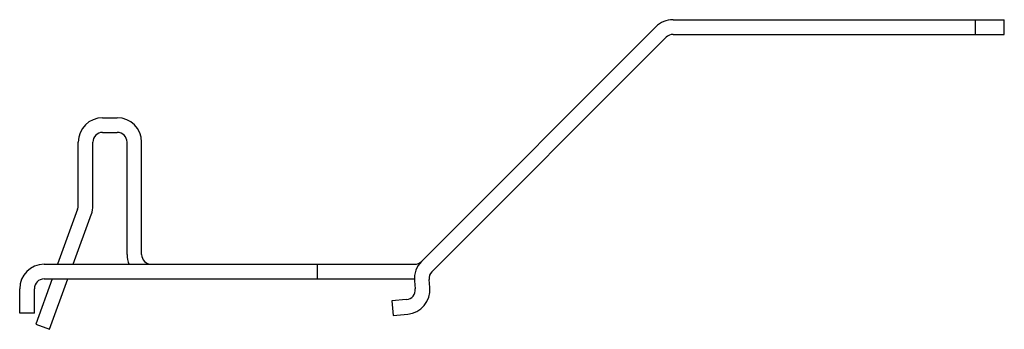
# Model space of a CAD drawing. Header units: millimetres. Extents: x 15 to 116, y 75 to 107.
import ezdxf

# ---------------------------------------------------------------- set-up
doc = ezdxf.new("R2010")
doc.units = ezdxf.units.MM
doc.header["$LTSCALE"] = 11.764845
doc.layers.get('0').update_dxf_attribs({"linetype": 'CONTINUOUS'})

msp = doc.modelspace()

# ---------------------------------------------------------------- linework, layer by layer
at = {"color": 7, "linetype": 'Continuous'}
for p, q in [((82.09, 106.53), (116.05, 106.53)), ((113.05, 106.53), (113.05, 105.03)), ((116.05, 105.03), (116.05, 106.53)), ((80.32, 105.8), (56.3, 81.78)), ((82.09, 105.03), (116.05, 105.03)), ((57.36, 80.72), (81.38, 104.74)), ((23.6, 96.49), (25.1, 96.49)), ((23.6, 94.99), (25.1, 94.99)), ((21.1, 87.49), (21.1, 93.99)), ((22.6, 87.49), (22.6, 93.99)), ((26.1, 82.49), (26.1, 93.99)), ((27.6, 82.49), (27.6, 93.99)), ((21.04, 87.15), (18.98, 81.49)), ((20.57, 81.49), (22.45, 86.64)), ((17.6, 81.49), (55.6, 81.49)), ((45.6, 81.49), (45.6, 79.99)), ((18.43, 79.99), (16.74, 75.35)), ((17.6, 79.99), (55.6, 79.99)), ((18.15, 74.83), (20.03, 79.99)), ((55.58, 79.8), (55.65, 78.97)), ((57.15, 79.1), (57.08, 79.93)), ((15.1, 76.49), (15.1, 78.99)), ((16.6, 76.49), (16.6, 78.99)), ((54.74, 77.88), (53.25, 77.75)), ((53.25, 77.75), (53.38, 76.26)), ((16.6, 76.49), (15.1, 76.49)), ((53.38, 76.26), (54.88, 76.39)), ((16.74, 75.35), (18.15, 74.83))]:
    msp.add_line(p, q, dxfattribs=at)
for centre, radius, start, end in [((82.09, 104.03), 2.5, 90, 135), ((82.09, 104.03), 1, 90, 135), ((23.6, 93.99), 2.5, 90, 180), ((25.1, 93.99), 2.5, 0, 90), ((23.6, 93.99), 1, 90, 180), ((25.1, 93.99), 1, 0, 90), ((20.1, 87.49), 1, 340, 360), ((20.1, 87.49), 2.5, 340, 360), ((28.6, 82.49), 2.5, 180, 204.0243), ((28.6, 82.49), 1, 180, 270), ((58.07, 80.02), 2.5, 135, 185), ((55.6, 82.49), 1, 270, 315), ((17.6, 78.99), 2.5, 90, 180), ((17.6, 78.99), 1, 90, 180), ((58.07, 80.02), 1, 135, 185), ((54.66, 78.88), 1, 275, 5), ((54.66, 78.88), 2.5, 275, 5)]:
    msp.add_arc(centre, radius, start, end, dxfattribs=at)

doc.saveas('drawing.dxf')
